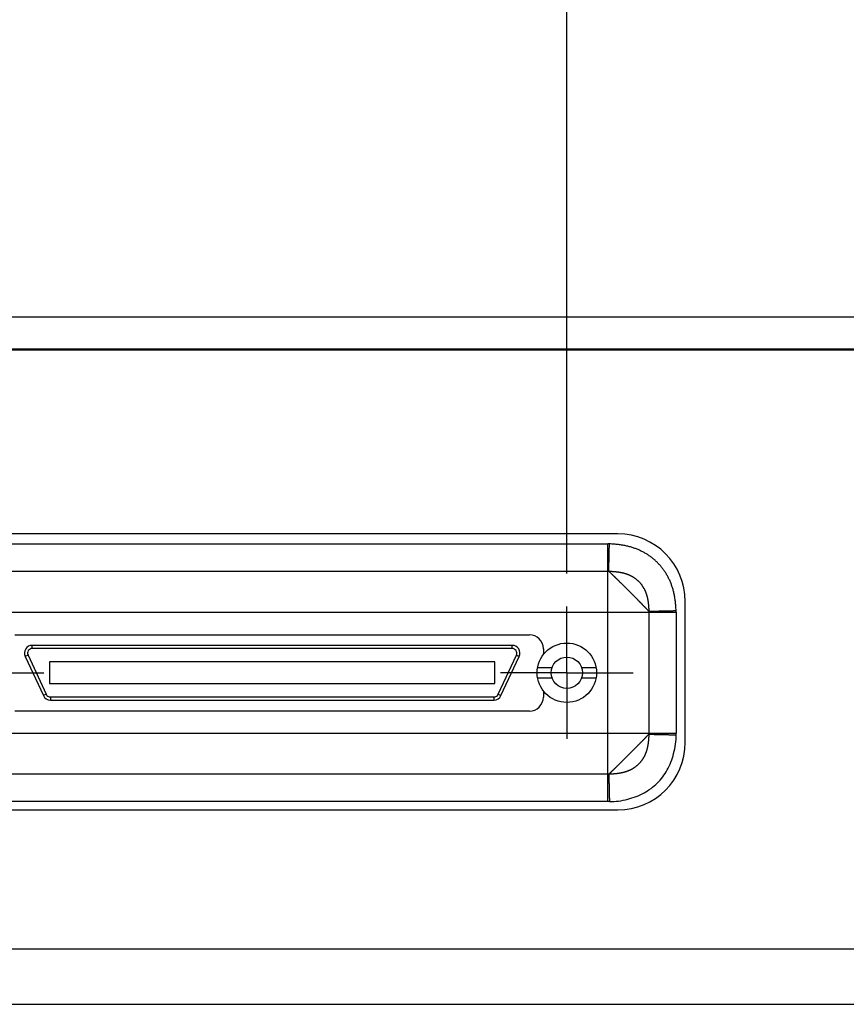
# Model space of a CAD drawing. Header units: inches. Extents: x 0 to 34, y 0 to 22.
# Tile 5 of 21: x 9.3 to 10.9, y 5.3 to 7.2. Entities that reach past the tile are written whole.
import ezdxf

# ---------------------------------------------------------------- set-up
doc = ezdxf.new("R2010")
doc.units = ezdxf.units.IN
doc.header["$LTSCALE"] = 1.87
doc.header["$MEASUREMENT"] = 0
doc.linetypes.add('CENTER', pattern=[0.6, 0.375, -0.075, 0.075, -0.075])
doc.layers.get('0').update_dxf_attribs({"linetype": 'CONTINUOUS'})
doc.layers.add('DEFAULT_1', color=7, linetype='CENTER')
doc.layers.add('DIMENSIONS', color=7, linetype='CONTINUOUS')
doc.styles.get("Standard").update_dxf_attribs({"font": 'txt', "width": 0.8})
doc.dimstyles.new('DIMSTYLE_1', dxfattribs={"dimtxt": 0.125, "dimasz": 0.18, "dimexe": 0.18, "dimexo": 0.0625, "dimgap": 0.09, "dimtad": 0, "dimtih": 1, "dimtoh": 1, "dimdec": 3, "dimlfac": 1.333333, "dimzin": 4, "dimdsep": 46, "dimtxsty": 'STANDARD', "dimblk": '_FILLED', "dimblk1": '_FILLED', "dimblk2": '_FILLED', "dimcen": 0.09, "dimadec": 0, "dimazin": 0, "dimtp": 0.01, "dimtm": 0.01, "dimtfac": 1, "dimtdec": 3, "dimtofl": 0, "dimtmove": 0, "dimatfit": 3, "dimldrblk": '_FILLED', "dimfxl": 1, "dimtolj": 1, "dimtzin": 4, "dimarcsym": 0})

# ---------------------------------------------------------------- blocks, each defined once
blk = doc.blocks.new('*D12')
at = {"layer": 'DIMENSIONS', "color": 2, "linetype": 'CONTINUOUS'}
blk.add_line((9.2098, 6.1571), (9.2098, 7.3283), dxfattribs=at)
at = {"layer": 'DIMENSIONS', "color": 2, "linetype": 'CONTINUOUS', "width": 0.8}
for s, p in [(']', (9.2723, 8.7158)), ('134.31', (9.2723, 8.1158)), ('[', (9.2723, 8.0158)), ('5.288', (9.2723, 7.3908))]:
    blk.add_text(s, height=0.125, rotation=90, dxfattribs=at).set_placement(p)
blk = doc.blocks.new('_FILLED')
at = {"color": 0, "linetype": 'BYBLOCK'}
blk.add_solid([(0, 0), (-1, 0.174), (-1, -0.174)], dxfattribs=at)
blk = doc.blocks.new('*D13')
at = {"layer": 'DIMENSIONS', "color": 2, "linetype": 'CONTINUOUS'}
blk.add_line((10.323, 6.1571), (10.323, 7.3283), dxfattribs=at)
at = {"layer": 'DIMENSIONS', "color": 2, "linetype": 'CONTINUOUS', "width": 0.8}
for s, p in [(']', (10.3855, 8.7158)), ('172.01', (10.3855, 8.1158)), ('[', (10.3855, 8.0158)), ('6.772', (10.3855, 7.3908))]:
    blk.add_text(s, height=0.125, rotation=90, dxfattribs=at).set_placement(p)

msp = doc.modelspace()

# ---------------------------------------------------------------- linework, layer by layer
at = {"color": 7, "linetype": 'CONTINUOUS'}
for p, q in [((14.25887, 6.64085), (5.27387, 6.64085)), ((5.30387, 6.58085), (14.22887, 6.58085)), ((11.02637, 6.5786), (8.50637, 6.5786)), ((10.41924, 6.23163), (9.11349, 6.23163)), ((10.54674, 5.83788), (10.54674, 6.10413)), ((9.28037, 6.04104), (10.25237, 6.04104)), ((10.21961, 6.02118), (9.31312, 6.02118)), ((10.21961, 6.01527), (9.31312, 6.01527)), ((10.27862, 6.01479), (10.27862, 6.00476)), ((9.29974, 6.00018), (9.33416, 5.92636)), ((9.30509, 6.00267), (9.33951, 5.92885)), ((9.3456, 5.99018), (9.3456, 5.94884)), ((10.18713, 5.99018), (9.3456, 5.99018)), ((10.18713, 5.94884), (10.18713, 5.99018)), ((10.19322, 5.92885), (10.22764, 6.00267)), ((10.19857, 5.92636), (10.23299, 6.00018)), ((10.27862, 6.00476), (10.27931, 6.00476)), ((10.26768, 5.9791), (10.29504, 5.9791)), ((10.35088, 5.9791), (10.37824, 5.9791)), ((10.26768, 5.95991), (10.29504, 5.95991)), ((10.35088, 5.95991), (10.37824, 5.95991)), ((9.3456, 5.94884), (10.18713, 5.94884)), ((10.27931, 5.93426), (10.27862, 5.93426)), ((10.27862, 5.93426), (10.27862, 5.92329)), ((9.34754, 5.92374), (10.18519, 5.92374)), ((9.34754, 5.91783), (10.18519, 5.91783)), ((10.25237, 5.89704), (9.28037, 5.89704)), ((9.11349, 5.71038), (10.41924, 5.71038)), ((5.30387, 5.44835), (14.22887, 5.44835)), ((5.27387, 5.34335), (14.25887, 5.34335))]:
    msp.add_line(p, q, dxfattribs=at)
at = {"color": 9, "linetype": 'CONTINUOUS'}
for p, q in [((9.13223, 6.2127), (10.4005, 6.2127)), ((10.40049, 5.72631), (10.40049, 6.2127)), ((9.13224, 6.16118), (10.40049, 6.16118)), ((9.00342, 6.08388), (10.52931, 6.08388)), ((10.47778, 6.08388), (10.47778, 5.85513)), ((10.52931, 6.08387), (10.52931, 5.85514)), ((9.31312, 6.01527), (9.31312, 6.02118)), ((10.21961, 6.01527), (10.21961, 6.02118)), ((9.30509, 6.00267), (9.29974, 6.00018)), ((10.22764, 6.00267), (10.23299, 6.00018)), ((9.33951, 5.92885), (9.33416, 5.92636)), ((9.34754, 5.92374), (9.34754, 5.91783)), ((10.18519, 5.92374), (10.18519, 5.91783)), ((10.19322, 5.92885), (10.19857, 5.92636)), ((9.00342, 5.85513), (10.52931, 5.85513)), ((10.40049, 5.77784), (9.13224, 5.77784)), ((10.4005, 5.72631), (9.13225, 5.72631))]:
    msp.add_line(p, q, dxfattribs=at)
at = {"color": 7, "linetype": 'CONTINUOUS'}
for radius in [0.0561, 0.02953]:
    msp.add_circle((10.32296, 5.96951), radius, dxfattribs=at)
for centre, radius, start, end in [((10.41924, 6.10413), 0.1275, 0, 90), ((10.25237, 6.01479), 0.02625, 0, 90), ((9.31312, 6.00642), 0.01476, 90, 205), ((9.31312, 6.00642), 0.00886, 90, 205), ((10.21961, 6.00642), 0.01476, 335, 90), ((10.21961, 6.00642), 0.00886, 335, 90), ((9.34754, 5.9326), 0.01476, 205, 270), ((9.34754, 5.9326), 0.00886, 205, 270), ((10.18519, 5.9326), 0.00886, 270, 335), ((10.18519, 5.9326), 0.01476, 270, 335), ((10.25237, 5.92329), 0.02625, 270, 360), ((10.41924, 5.83788), 0.1275, 270, 360)]:
    msp.add_arc(centre, radius, start, end, dxfattribs=at)
at = {"color": 9, "linetype": 'CONTINUOUS'}
for points, knots in [([(10.4034, 6.21267), (10.40308, 6.21268), (10.40243, 6.21269), (10.40146, 6.2127), (10.40082, 6.2127), (10.4005, 6.2127)], [0, 0, 0, 0, 0.3361646, 0.6687411, 1, 1, 1, 1]), ([(10.40222, 6.16116), (10.40223, 6.16128), (10.40223, 6.16154), (10.40224, 6.16197), (10.40225, 6.16245), (10.40226, 6.16299), (10.40228, 6.16358), (10.40229, 6.16423), (10.40231, 6.16494), (10.40233, 6.16569), (10.40234, 6.16651), (10.40236, 6.16737), (10.40238, 6.16829), (10.40241, 6.16925), (10.40243, 6.17026), (10.40245, 6.17133), (10.40248, 6.17244), (10.4025, 6.17359), (10.40253, 6.17479), (10.40256, 6.17603), (10.40259, 6.17731), (10.40262, 6.17864), (10.40265, 6.18), (10.40268, 6.1814), (10.40271, 6.18283), (10.40274, 6.1843), (10.40278, 6.1858), (10.40281, 6.18732), (10.40285, 6.18888), (10.40288, 6.19047), (10.40292, 6.19208), (10.40295, 6.19371), (10.40299, 6.19537), (10.40303, 6.19704), (10.40307, 6.19873), (10.40311, 6.20044), (10.40314, 6.20216), (10.40318, 6.2039), (10.40322, 6.20564), (10.40326, 6.20739), (10.4033, 6.20915), (10.40334, 6.21091), (10.40337, 6.21209), (10.40338, 6.21267)], [0, 0, 0, 0, 0.0071021, 0.0153382, 0.0246873, 0.0351392, 0.0466823, 0.0593034, 0.0729882, 0.0877209, 0.1034845, 0.1202609, 0.1380306, 0.1567737, 0.1764695, 0.1970964, 0.2186314, 0.2410495, 0.2643247, 0.2884302, 0.313339, 0.3390239, 0.3654566, 0.3926074, 0.4204447, 0.4489361, 0.4780487, 0.5077505, 0.5380088, 0.5687906, 0.6000609, 0.6317832, 0.6639203, 0.6964356, 0.7292932, 0.7624573, 0.7958913, 0.8295571, 0.8634153, 0.8974266, 0.9315514, 0.9657499, 1, 1, 1, 1]), ([(10.52928, 6.08687), (10.52925, 6.0883), (10.52915, 6.09118), (10.52889, 6.09548), (10.52853, 6.09975), (10.52807, 6.10395), (10.52752, 6.10805), (10.52688, 6.11203), (10.52616, 6.11588), (10.52537, 6.11959), (10.52451, 6.12317), (10.52358, 6.12663), (10.52258, 6.12997), (10.52151, 6.13322), (10.52038, 6.13639), (10.51917, 6.13948), (10.5179, 6.1425), (10.51656, 6.14546), (10.51515, 6.14836), (10.51367, 6.1512), (10.51212, 6.15398), (10.5105, 6.1567), (10.50882, 6.15937), (10.50706, 6.16198), (10.50524, 6.16454), (10.50335, 6.16704), (10.5014, 6.16948), (10.49939, 6.17186), (10.49731, 6.17417), (10.49518, 6.17643), (10.49298, 6.17863), (10.49072, 6.18076), (10.4884, 6.18283), (10.48602, 6.18484), (10.48358, 6.18679), (10.48108, 6.18868), (10.47853, 6.19049), (10.47592, 6.19224), (10.47325, 6.19392), (10.47053, 6.19554), (10.46774, 6.19709), (10.4649, 6.19857), (10.46199, 6.19998), (10.45902, 6.20132), (10.456, 6.20259), (10.4529, 6.20379), (10.44974, 6.20493), (10.44648, 6.20599), (10.44312, 6.20699), (10.43965, 6.20792), (10.43606, 6.20879), (10.43233, 6.20958), (10.42847, 6.2103), (10.42448, 6.21093), (10.42037, 6.21148), (10.41619, 6.21193), (10.41194, 6.21229), (10.40767, 6.21254), (10.40482, 6.21264), (10.4034, 6.21267)], [0, 0, 0, 0, 0.0215584, 0.0432683, 0.0647984, 0.0860245, 0.1068168, 0.1270455, 0.1466436, 0.1656446, 0.1840841, 0.2020094, 0.2194953, 0.2366222, 0.2534628, 0.2700684, 0.2864853, 0.3027587, 0.3189138, 0.3349628, 0.3509185, 0.3667947, 0.3826068, 0.3983707, 0.4140995, 0.4297944, 0.4454533, 0.4610751, 0.4766667, 0.4922406, 0.5078095, 0.5233849, 0.5389762, 0.5545928, 0.5702416, 0.5859227, 0.6016347, 0.6173783, 0.633172, 0.6490424, 0.6650153, 0.6811024, 0.6973026, 0.7136136, 0.7300487, 0.746661, 0.7635094, 0.7806551, 0.7981777, 0.8161635, 0.8346915, 0.8537927, 0.8734769, 0.8937564, 0.9145509, 0.9357193, 0.9571193, 0.9786112, 1, 1, 1, 1]), ([(10.40049, 6.16118), (10.40068, 6.16118), (10.40107, 6.16117), (10.40165, 6.16117), (10.40204, 6.16116), (10.40223, 6.16116)], [0, 0, 0, 0, 0.3330194, 0.6656175, 1, 1, 1, 1]), ([(10.40222, 6.16116), (10.40288, 6.16115), (10.40414, 6.16112), (10.40597, 6.16106), (10.40765, 6.16098), (10.40922, 6.16089), (10.41069, 6.16079), (10.41209, 6.16069), (10.41342, 6.16058), (10.4147, 6.16046), (10.41596, 6.16033), (10.41719, 6.16019), (10.4184, 6.16004), (10.41958, 6.15988), (10.42074, 6.15971), (10.42187, 6.15954), (10.42299, 6.15935), (10.42409, 6.15916), (10.42521, 6.15895), (10.42634, 6.15871), (10.4275, 6.15846), (10.42868, 6.15819), (10.42985, 6.1579), (10.43101, 6.15759), (10.43214, 6.15727), (10.43325, 6.15694), (10.43435, 6.1566), (10.43544, 6.15623), (10.43655, 6.15584), (10.43769, 6.15541), (10.43887, 6.15495), (10.44006, 6.15444), (10.44127, 6.15391), (10.4425, 6.15333), (10.44373, 6.15272), (10.44497, 6.15207), (10.44622, 6.15137), (10.44749, 6.15062), (10.44878, 6.14982), (10.45007, 6.14898), (10.45135, 6.14808), (10.45264, 6.14713), (10.45392, 6.14613), (10.4552, 6.14506), (10.45648, 6.14394), (10.45774, 6.14277), (10.45896, 6.14156), (10.46015, 6.14031), (10.46129, 6.13904), (10.46237, 6.13776), (10.4634, 6.13647), (10.46438, 6.13517), (10.46529, 6.13388), (10.46616, 6.1326), (10.46696, 6.13133), (10.46771, 6.13008), (10.46841, 6.12885), (10.46907, 6.12763), (10.46969, 6.12642), (10.47027, 6.1252), (10.47083, 6.12398), (10.47135, 6.12277), (10.47183, 6.12158), (10.47228, 6.12041), (10.47269, 6.11928), (10.47307, 6.11818), (10.47342, 6.1171), (10.47375, 6.116), (10.47407, 6.11489), (10.47439, 6.11374), (10.47469, 6.11256), (10.47497, 6.11137), (10.47523, 6.11019), (10.47548, 6.10903), (10.4757, 6.10789), (10.4759, 6.10676), (10.47609, 6.10563), (10.47627, 6.10449), (10.47645, 6.10333), (10.47661, 6.10215), (10.47676, 6.10094), (10.4769, 6.09969), (10.47704, 6.09842), (10.47716, 6.0971), (10.47728, 6.09574), (10.47739, 6.09432), (10.47749, 6.09282), (10.47758, 6.09122), (10.47766, 6.08949), (10.47773, 6.08762), (10.47775, 6.08632), (10.47777, 6.08564)], [0, 0, 0, 0, 0.0161331, 0.0310024, 0.0447676, 0.0575799, 0.0695916, 0.0809566, 0.0918306, 0.1023533, 0.1126355, 0.1227731, 0.1327693, 0.1425668, 0.1521226, 0.1614739, 0.1706884, 0.1798457, 0.1890782, 0.1985327, 0.2082937, 0.218232, 0.228167, 0.2379663, 0.2476011, 0.2570553, 0.2663965, 0.2757807, 0.2853679, 0.295313, 0.3056508, 0.3162996, 0.3271712, 0.3381984, 0.3494129, 0.3608724, 0.3726242, 0.3846838, 0.3970604, 0.4097169, 0.4225619, 0.4355654, 0.4488497, 0.4625087, 0.4764561, 0.4905664, 0.504717, 0.5188076, 0.5327728, 0.5465495, 0.5600733, 0.5733131, 0.5862749, 0.598942, 0.6112446, 0.6231263, 0.6346591, 0.6459627, 0.6571376, 0.6681996, 0.6791418, 0.6899431, 0.7005187, 0.710767, 0.7205924, 0.7300374, 0.7392998, 0.7485847, 0.7580938, 0.7678729, 0.7778278, 0.7878537, 0.7978124, 0.8075546, 0.8170159, 0.8263281, 0.8356519, 0.8450927, 0.8546845, 0.864455, 0.8744337, 0.8846502, 0.8951333, 0.9059262, 0.9170821, 0.9286919, 0.9409337, 0.9539976, 0.968073, 0.9833481, 1, 1, 1, 1]), ([(10.40223, 6.16116), (10.40236, 6.16103), (10.40263, 6.16078), (10.40307, 6.16037), (10.40355, 6.15992), (10.40406, 6.15944), (10.40462, 6.15891), (10.40522, 6.15834), (10.40585, 6.15773), (10.40652, 6.15709), (10.40723, 6.15641), (10.40798, 6.15569), (10.40875, 6.15494), (10.40956, 6.15416), (10.4104, 6.15335), (10.41127, 6.1525), (10.41217, 6.15163), (10.4131, 6.15072), (10.41406, 6.14978), (10.41505, 6.14881), (10.41607, 6.14781), (10.41712, 6.14679), (10.41819, 6.14573), (10.41928, 6.14466), (10.42039, 6.14356), (10.42153, 6.14245), (10.42267, 6.14131), (10.42384, 6.14016), (10.42502, 6.13899), (10.42622, 6.1378), (10.42743, 6.1366), (10.42866, 6.13538), (10.4299, 6.13415), (10.43116, 6.13291), (10.43242, 6.13165), (10.43369, 6.13039), (10.43497, 6.12911), (10.43625, 6.12783), (10.43754, 6.12655), (10.43883, 6.12526), (10.44012, 6.12397), (10.44142, 6.12267), (10.4427, 6.12139), (10.44399, 6.1201), (10.44526, 6.11882), (10.44653, 6.11755), (10.44778, 6.11629), (10.44903, 6.11504), (10.45027, 6.11379), (10.4515, 6.11255), (10.45272, 6.11132), (10.45392, 6.11011), (10.4551, 6.10892), (10.45625, 6.10775), (10.45737, 6.10663), (10.45843, 6.10555), (10.45946, 6.1045), (10.46047, 6.10348), (10.46148, 6.10245), (10.46249, 6.10143), (10.4635, 6.1004), (10.4645, 6.09937), (10.46549, 6.09837), (10.46645, 6.09738), (10.46739, 6.09642), (10.46829, 6.09549), (10.46916, 6.0946), (10.46999, 6.09374), (10.47079, 6.09292), (10.47156, 6.09212), (10.4723, 6.09136), (10.47301, 6.09063), (10.47368, 6.08993), (10.47431, 6.08927), (10.47492, 6.08864), (10.47548, 6.08805), (10.47601, 6.0875), (10.47651, 6.08698), (10.47696, 6.0865), (10.47738, 6.08605), (10.47764, 6.08576), (10.47776, 6.08563)], [0, 0, 0, 0, 0.0050027, 0.0105768, 0.0167024, 0.0233678, 0.0305617, 0.0382745, 0.0464949, 0.05521, 0.0644054, 0.0740666, 0.0841746, 0.094707, 0.1056476, 0.1169958, 0.1287555, 0.1409327, 0.153525, 0.1665145, 0.1798805, 0.1936018, 0.2076541, 0.2220099, 0.2366423, 0.251525, 0.2666415, 0.2819862, 0.2975549, 0.3133439, 0.3293429, 0.3455358, 0.3619057, 0.3784349, 0.3951054, 0.4118995, 0.4287989, 0.4457852, 0.4628367, 0.4799296, 0.49704, 0.514143, 0.5312102, 0.5482114, 0.5651161, 0.5818988, 0.5985621, 0.6151167, 0.6315725, 0.6479303, 0.6641434, 0.6801529, 0.6959018, 0.7113038, 0.7261551, 0.7403147, 0.7539717, 0.7673816, 0.7807543, 0.7942475, 0.8078016, 0.8212548, 0.8344923, 0.8474284, 0.8599836, 0.8720913, 0.8837406, 0.894947, 0.9057234, 0.9160784, 0.9260077, 0.9355013, 0.944551, 0.9531511, 0.9612928, 0.9689664, 0.9761628, 0.9828728, 0.9890852, 0.9947873, 1, 1, 1, 1]), ([(10.47776, 6.08562), (10.47789, 6.08563), (10.47815, 6.08564), (10.47857, 6.08565), (10.47906, 6.08566), (10.47959, 6.08567), (10.48019, 6.08569), (10.48084, 6.0857), (10.48154, 6.08572), (10.4823, 6.08573), (10.48311, 6.08575), (10.48398, 6.08577), (10.48489, 6.08579), (10.48586, 6.08581), (10.48687, 6.08583), (10.48793, 6.08586), (10.48904, 6.08588), (10.49019, 6.08591), (10.49139, 6.08594), (10.49263, 6.08596), (10.49392, 6.08599), (10.49524, 6.08602), (10.4966, 6.08605), (10.498, 6.08608), (10.49943, 6.08612), (10.5009, 6.08615), (10.5024, 6.08618), (10.50393, 6.08622), (10.50549, 6.08625), (10.50707, 6.08629), (10.50868, 6.08632), (10.51032, 6.08636), (10.51197, 6.0864), (10.51365, 6.08643), (10.51534, 6.08647), (10.51705, 6.08651), (10.51877, 6.08655), (10.52051, 6.08659), (10.52225, 6.08663), (10.524, 6.08667), (10.52576, 6.08671), (10.52752, 6.08675), (10.52869, 6.08677), (10.52928, 6.08679)], [0, 0, 0, 0, 0.0071162, 0.0153475, 0.0246942, 0.0351458, 0.0466899, 0.059312, 0.0729957, 0.0877238, 0.1034802, 0.1202485, 0.1380113, 0.156749, 0.1764399, 0.1970613, 0.2185898, 0.2410017, 0.2642723, 0.288376, 0.3132853, 0.3389716, 0.3654049, 0.3925554, 0.4203932, 0.4488877, 0.4780071, 0.5077179, 0.5379854, 0.5687746, 0.6000508, 0.6317794, 0.6639258, 0.696454, 0.7293265, 0.762505, 0.7959511, 0.8296259, 0.8634902, 0.8975047, 0.9316298, 0.9658259, 1, 1, 1, 1]), ([(10.47776, 6.08563), (10.47777, 6.08543), (10.47778, 6.08504), (10.47778, 6.08446), (10.47778, 6.08408), (10.47778, 6.08388)], [0, 0, 0, 0, 0.3334896, 0.666687, 1, 1, 1, 1]), ([(10.52931, 6.08387), (10.52931, 6.0842), (10.52931, 6.08487), (10.5293, 6.08587), (10.52929, 6.08653), (10.52928, 6.08687)], [0, 0, 0, 0, 0.3351852, 0.6631951, 1, 1, 1, 1]), ([(10.47776, 5.85339), (10.47764, 5.85325), (10.47738, 5.85296), (10.47696, 5.85252), (10.47651, 5.85204), (10.47601, 5.85152), (10.47548, 5.85096), (10.47491, 5.85037), (10.47431, 5.84974), (10.47367, 5.84908), (10.473, 5.84838), (10.4723, 5.84765), (10.47156, 5.84689), (10.47079, 5.8461), (10.46999, 5.84527), (10.46916, 5.84441), (10.46829, 5.84352), (10.46738, 5.84259), (10.46645, 5.84163), (10.46549, 5.84064), (10.4645, 5.83964), (10.4635, 5.83862), (10.46249, 5.83759), (10.46148, 5.83656), (10.46048, 5.83554), (10.45946, 5.83451), (10.45843, 5.83347), (10.45736, 5.83238), (10.45625, 5.83126), (10.4551, 5.83009), (10.45392, 5.8289), (10.45271, 5.82769), (10.4515, 5.82646), (10.45027, 5.82522), (10.44903, 5.82397), (10.44778, 5.82272), (10.44652, 5.82146), (10.44526, 5.82019), (10.44398, 5.81891), (10.4427, 5.81763), (10.44141, 5.81634), (10.44012, 5.81505), (10.43883, 5.81375), (10.43754, 5.81246), (10.43625, 5.81118), (10.43497, 5.8099), (10.43369, 5.80862), (10.43242, 5.80736), (10.43115, 5.8061), (10.4299, 5.80486), (10.42866, 5.80363), (10.42743, 5.80241), (10.42622, 5.80121), (10.42502, 5.80002), (10.42384, 5.79885), (10.42267, 5.7977), (10.42152, 5.79656), (10.42039, 5.79545), (10.41928, 5.79435), (10.41818, 5.79328), (10.41712, 5.79223), (10.41607, 5.7912), (10.41505, 5.7902), (10.41406, 5.78924), (10.4131, 5.7883), (10.41217, 5.78739), (10.41127, 5.78651), (10.4104, 5.78566), (10.40956, 5.78485), (10.40875, 5.78407), (10.40797, 5.78332), (10.40723, 5.7826), (10.40652, 5.78192), (10.40585, 5.78128), (10.40522, 5.78067), (10.40462, 5.78011), (10.40406, 5.77958), (10.40355, 5.77909), (10.40307, 5.77864), (10.40263, 5.77824), (10.40236, 5.77798), (10.40223, 5.77786)], [0, 0, 0, 0, 0.0052168, 0.0109211, 0.0171369, 0.0238511, 0.0310519, 0.0387294, 0.0468737, 0.0554742, 0.0645218, 0.0740126, 0.083941, 0.0942998, 0.1050861, 0.1163059, 0.1279686, 0.1400855, 0.1526425, 0.1655714, 0.1787916, 0.1922159, 0.2057369, 0.2192139, 0.2325972, 0.2460319, 0.2597149, 0.2738928, 0.2887494, 0.3041485, 0.3198928, 0.3358974, 0.3521064, 0.3684618, 0.384917, 0.4014725, 0.4181372, 0.434921, 0.4518258, 0.4688263, 0.4858922, 0.5029935, 0.5201021, 0.5371936, 0.5542447, 0.571232, 0.5881337, 0.6049294, 0.6215993, 0.6381239, 0.6544859, 0.6706715, 0.6866679, 0.7024635, 0.7180456, 0.7334065, 0.7485359, 0.7634235, 0.7780515, 0.7923962, 0.8064331, 0.8201369, 0.8334862, 0.846463, 0.85905, 0.8712312, 0.8830015, 0.8943618, 0.9053113, 0.9158458, 0.9259505, 0.9356061, 0.9447964, 0.9535087, 0.9617285, 0.9694418, 0.9766365, 0.9833023, 0.9894275, 0.995, 1, 1, 1, 1]), ([(10.47777, 5.85338), (10.47775, 5.8527), (10.47773, 5.8514), (10.47766, 5.84953), (10.47758, 5.8478), (10.47749, 5.84619), (10.47739, 5.84469), (10.47728, 5.84327), (10.47716, 5.84192), (10.47704, 5.84061), (10.4769, 5.83933), (10.47676, 5.83809), (10.47661, 5.83687), (10.47644, 5.83568), (10.47627, 5.83452), (10.47609, 5.83338), (10.47591, 5.83226), (10.4757, 5.83114), (10.47548, 5.83001), (10.47524, 5.82886), (10.47498, 5.82768), (10.47469, 5.82648), (10.47439, 5.82529), (10.47407, 5.82413), (10.47375, 5.82299), (10.47341, 5.82189), (10.47306, 5.8208), (10.47269, 5.81971), (10.47228, 5.8186), (10.47184, 5.81745), (10.47136, 5.81627), (10.47084, 5.81507), (10.47029, 5.81385), (10.46971, 5.81264), (10.46909, 5.81142), (10.46843, 5.8102), (10.46773, 5.80896), (10.46697, 5.80769), (10.46615, 5.8064), (10.46528, 5.80511), (10.46436, 5.80381), (10.46339, 5.80253), (10.46237, 5.80126), (10.4613, 5.79999), (10.46017, 5.79873), (10.45899, 5.79749), (10.45777, 5.79627), (10.45651, 5.7951), (10.45522, 5.79397), (10.45392, 5.79289), (10.45261, 5.79187), (10.45132, 5.79091), (10.45003, 5.79001), (10.44876, 5.78918), (10.4475, 5.78839), (10.44625, 5.78766), (10.44501, 5.78697), (10.44378, 5.78632), (10.44254, 5.78571), (10.44132, 5.78513), (10.44009, 5.78458), (10.43889, 5.78407), (10.4377, 5.7836), (10.43654, 5.78317), (10.43541, 5.78277), (10.43431, 5.78241), (10.43323, 5.78206), (10.43213, 5.78174), (10.43102, 5.78142), (10.42987, 5.78112), (10.42871, 5.78083), (10.42754, 5.78056), (10.42638, 5.78031), (10.42523, 5.78007), (10.4241, 5.77986), (10.42299, 5.77966), (10.42187, 5.77947), (10.42073, 5.7793), (10.41958, 5.77913), (10.4184, 5.77898), (10.4172, 5.77883), (10.41597, 5.77869), (10.41471, 5.77856), (10.41342, 5.77844), (10.41208, 5.77832), (10.41069, 5.77822), (10.40922, 5.77812), (10.40765, 5.77803), (10.40597, 5.77796), (10.40415, 5.77789), (10.40289, 5.77787), (10.40223, 5.77786)], [0, 0, 0, 0, 0.0166166, 0.0318954, 0.0460016, 0.0591018, 0.0713631, 0.0829535, 0.0940419, 0.1047668, 0.1152177, 0.1254726, 0.1355372, 0.1453779, 0.1549747, 0.1643759, 0.1736513, 0.1828858, 0.1922291, 0.2018494, 0.2118295, 0.2219846, 0.2320703, 0.2419336, 0.2515628, 0.2609665, 0.2702536, 0.2796122, 0.2892334, 0.2992949, 0.309789, 0.3205746, 0.3315066, 0.3424986, 0.3536201, 0.3649669, 0.3766277, 0.3886767, 0.401176, 0.4140399, 0.4270543, 0.4401432, 0.4534471, 0.4670554, 0.480911, 0.494941, 0.509075, 0.523226, 0.5372871, 0.5511488, 0.5647042, 0.5778995, 0.5907186, 0.6031708, 0.6152897, 0.6271118, 0.6386941, 0.6500988, 0.6613693, 0.6724918, 0.6834414, 0.6941843, 0.7046587, 0.7147992, 0.7245471, 0.7339654, 0.7432293, 0.7525189, 0.7620058, 0.7717121, 0.7815477, 0.7914164, 0.8012037, 0.8107891, 0.8201286, 0.82935, 0.8386056, 0.8479931, 0.8575371, 0.8672547, 0.8771619, 0.8872722, 0.8976005, 0.9081969, 0.9191367, 0.93052, 0.9425115, 0.9552847, 0.9690114, 0.9838621, 1, 1, 1, 1]), ([(10.4034, 5.72634), (10.41501, 5.72587), (10.43771, 5.72952), (10.46902, 5.74081), (10.49477, 5.76017), (10.51438, 5.78575), (10.52591, 5.81724), (10.52998, 5.84027), (10.52928, 5.85217)], [0, 0, 0, 0, 0.1751355, 0.3414942, 0.4977748, 0.654017, 0.8202359, 1, 1, 1, 1]), ([(10.47778, 5.85513), (10.47778, 5.85494), (10.47778, 5.85455), (10.47778, 5.85397), (10.47777, 5.85358), (10.47776, 5.85339)], [0, 0, 0, 0, 0.3332291, 0.6661563, 1, 1, 1, 1]), ([(10.47777, 5.85338), (10.47789, 5.85338), (10.47815, 5.85338), (10.47857, 5.85337), (10.47906, 5.85336), (10.47959, 5.85334), (10.48019, 5.85333), (10.48084, 5.85331), (10.48154, 5.8533), (10.4823, 5.85328), (10.48311, 5.85326), (10.48398, 5.85324), (10.48489, 5.85322), (10.48585, 5.8532), (10.48687, 5.85317), (10.48793, 5.85315), (10.48904, 5.85312), (10.49019, 5.8531), (10.49139, 5.85307), (10.49263, 5.85304), (10.49392, 5.85301), (10.49524, 5.85298), (10.4966, 5.85295), (10.498, 5.85292), (10.49943, 5.85288), (10.5009, 5.85285), (10.5024, 5.85282), (10.50393, 5.85278), (10.50549, 5.85275), (10.50707, 5.85271), (10.50868, 5.85267), (10.51032, 5.85263), (10.51197, 5.8526), (10.51365, 5.85256), (10.51534, 5.85252), (10.51705, 5.85248), (10.51877, 5.85244), (10.5205, 5.8524), (10.52225, 5.85236), (10.524, 5.85232), (10.52576, 5.85228), (10.52752, 5.85224), (10.52869, 5.85221), (10.52928, 5.8522)], [0, 0, 0, 0, 0.0071001, 0.0153293, 0.0246732, 0.0351212, 0.0466613, 0.0592796, 0.0729601, 0.0876861, 0.1034411, 0.1202079, 0.1379682, 0.1567027, 0.1763906, 0.19701, 0.218538, 0.2409499, 0.2642198, 0.2883211, 0.3132269, 0.3389097, 0.3653413, 0.3924916, 0.4203294, 0.4488222, 0.4779373, 0.5076423, 0.5379047, 0.5686911, 0.5999664, 0.6316943, 0.6638377, 0.6963598, 0.7292248, 0.7623967, 0.7958389, 0.8295131, 0.8633799, 0.8973998, 0.9315331, 0.9657398, 1, 1, 1, 1]), ([(10.52928, 5.85217), (10.52929, 5.85251), (10.5293, 5.85317), (10.52931, 5.85416), (10.52931, 5.85481), (10.52931, 5.85514)], [0, 0, 0, 0, 0.3352013, 0.6663011, 1, 1, 1, 1]), ([(10.40223, 5.77786), (10.40204, 5.77785), (10.40165, 5.77785), (10.40107, 5.77784), (10.40068, 5.77784), (10.40049, 5.77784)], [0, 0, 0, 0, 0.3337, 0.6668748, 1, 1, 1, 1]), ([(10.40223, 5.77786), (10.40223, 5.77774), (10.40224, 5.77747), (10.40225, 5.77705), (10.40226, 5.77657), (10.40227, 5.77603), (10.40228, 5.77543), (10.4023, 5.77478), (10.40231, 5.77408), (10.40233, 5.77332), (10.40235, 5.77251), (10.40237, 5.77164), (10.40239, 5.77073), (10.40241, 5.76976), (10.40243, 5.76875), (10.40246, 5.76769), (10.40248, 5.76658), (10.40251, 5.76542), (10.40253, 5.76422), (10.40256, 5.76298), (10.40259, 5.7617), (10.40262, 5.76038), (10.40265, 5.75902), (10.40268, 5.75762), (10.40271, 5.75618), (10.40275, 5.75472), (10.40278, 5.75322), (10.40282, 5.75169), (10.40285, 5.75013), (10.40289, 5.74854), (10.40292, 5.74693), (10.40296, 5.7453), (10.403, 5.74365), (10.40303, 5.74197), (10.40307, 5.74028), (10.40311, 5.73857), (10.40315, 5.73685), (10.40319, 5.73512), (10.40323, 5.73337), (10.40327, 5.73162), (10.40331, 5.72986), (10.40335, 5.7281), (10.40337, 5.72693), (10.40339, 5.72634)], [0, 0, 0, 0, 0.0071275, 0.0153651, 0.0247165, 0.0351712, 0.0467172, 0.0593409, 0.0730274, 0.0877605, 0.1035238, 0.1203001, 0.138071, 0.1568165, 0.1765148, 0.1971431, 0.2186776, 0.2410947, 0.2643697, 0.2884767, 0.3133884, 0.3390756, 0.3655087, 0.3926576, 0.4204925, 0.448983, 0.4780974, 0.5078022, 0.5380627, 0.5688438, 0.6001108, 0.6318295, 0.6639651, 0.6964819, 0.7293423, 0.7625083, 0.7959417, 0.8296043, 0.863458, 0.8974644, 0.9315849, 0.965781, 1, 1, 1, 1]), ([(10.4034, 5.72634), (10.40308, 5.72633), (10.40243, 5.72632), (10.40146, 5.72631), (10.40082, 5.72631), (10.4005, 5.72631)], [0, 0, 0, 0, 0.3356217, 0.6685781, 1, 1, 1, 1])]:
    msp.add_open_spline(points, degree=3, knots=knots, dxfattribs=at)
at = {"layer": 'DEFAULT_1', "color": 7, "linetype": 'CENTER'}
for p, q in [((10.32296, 5.96951), (10.32296, 6.09458)), ((9.20977, 5.96951), (9.33485, 5.96951)), ((10.32296, 5.96951), (10.19789, 5.96951)), ((10.32296, 5.96951), (10.44804, 5.96951)), ((10.32296, 5.96951), (10.32296, 5.84443))]:
    msp.add_line(p, q, dxfattribs=at)

# ---------------------------------------------------------------- dimensions: what is measured, and where the dimension line sits
at = {"layer": 'DIMENSIONS', "color": 2, "linetype": 'CONTINUOUS'}
for feature_location, picture, middle in [((9.20977, 6.15708), '*D12', (9.20977, 8.10335)), ((10.32296, 6.15708), '*D13', (10.32296, 8.10335))]:
    dim = msp.add_ordinate_dim(feature_location=feature_location, offset=(0, 1.17127), dtype=1, origin=(5.24387, 6.61085), dimstyle='DIMSTYLE_1', dxfattribs=at)
    dim.commit()
    dim.dimension.update_dxf_attribs({"geometry": picture, "text_midpoint": middle})

doc.saveas('drawing.dxf')
